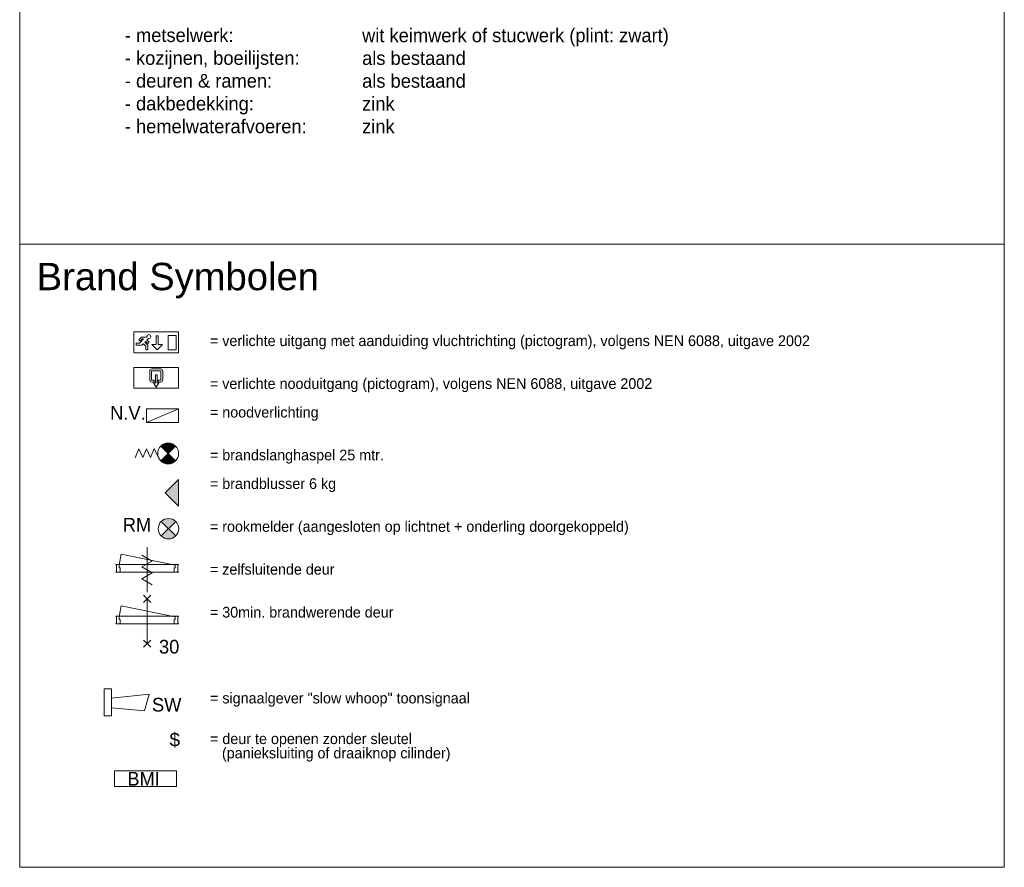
# Model space of a CAD drawing. Header units: millimetres. Extents: x 0 to 10560344, y -63228 to 177747.
# Tile 2 of 125: x 110028 to 124436, y -63228 to -50825. Entities that reach past the tile are written whole.
import ezdxf

# ---------------------------------------------------------------- set-up
doc = ezdxf.new("R2010")
doc.units = ezdxf.units.MM
doc.linetypes.add('HIDDEN', pattern=[9.525, 6.35, -3.175])
doc.layers.add('Bouwkundig brandweer', color=190, linetype='Continuous', lineweight=13)
doc.layers.add('text008', color=8, linetype='Continuous', lineweight=9)
doc.layers.add('xx HIDDEN', color=30, linetype='Continuous', lineweight=0, plot=False)
doc.layers.add('Z00-tekst', color=11, linetype='Continuous')
doc.styles.add('05_50', font='swiss.ttf', dxfattribs={"height": 400})
doc.styles.add('mvd', font='GOTHIC.TTF')

msp = doc.modelspace()

# ---------------------------------------------------------------- hatches: boundary and pattern name
at = {"layer": 'Bouwkundig brandweer'}
h = msp.add_hatch(dxfattribs=at)
h.set_pattern_fill('ANGLE', color=256, style=0)
h.set_pattern_definition([(0, (13093.233, -42153.4845), (0, 6.985), [5.08, -1.905]), (90, (13093.233, -42153.4845), (-6.985, 4e-16), [5.08, -1.905])])
h.paths.add_polyline_path([(112308.7, -57063.9, 0.4142136), (112092.7, -57063.9), (112200.7, -57172)])
h.paths.add_polyline_path([(112200.7, -57172), (112092.7, -57280, 0.4142136), (112308.7, -57280)])
for points in [[(112353.5, -57555.4), (112159.5, -57749.4), (112353.5, -57943.3)], [(112311.7, -58167.4, 0.4142136), (112099.5, -58167.4), (112205.6, -58273.4)], [(112311.7, -58167.4, 0.4142136), (112099.5, -58167.4), (112205.6, -58273.4)], [(112205.6, -58273.4), (112099.5, -58379.5, 0.4142136), (112311.7, -58379.5)], [(112205.6, -58273.4), (112099.5, -58379.5, 0.4142136), (112311.7, -58379.5)]]:
    msp.add_hatch(color=256, dxfattribs=at).paths.add_polyline_path(points)

# ---------------------------------------------------------------- linework, layer by layer
for p, q in [((111883.5, -56717.2), (112353.5, -56519.4)), ((112092.7, -57280), (112308.7, -57063.9)), ((112308.7, -57280), (112092.7, -57063.9)), ((112353.5, -57555.4), (112159.5, -57749.4)), ((112353.5, -57555.4), (112159.5, -57749.4)), ((112353.5, -57555.4), (112353.5, -57943.3)), ((112353.5, -57555.4), (112353.5, -57943.3)), ((112159.5, -57749.4), (112353.5, -57943.3)), ((112159.5, -57749.4), (112353.5, -57943.3)), ((112311.7, -58167.4), (112099.5, -58379.5)), ((112099.5, -58167.4), (112311.7, -58379.5)), ((111818.1, -58658.8), (111968.8, -58745.8)), ((111818.1, -58832.8), (111968.8, -58745.8)), ((112303.5, -58796.8), (111483.5, -58796.8)), ((112286.5, -58910.8), (111500.5, -58910.8)), ((111818.1, -58832.8), (111968.8, -58919.8)), ((111818.1, -59006.8), (111968.8, -58919.8)), ((111818.1, -59006.8), (111968.8, -59093.8)), ((111840.4, -59351.7), (111946.5, -59245.7)), ((111946.5, -59351.7), (111840.4, -59245.7)), ((112303.5, -59552.8), (111483.5, -59552.8)), ((112286.5, -59666.8), (111500.5, -59666.8)), ((111840.4, -60008.6), (111946.5, -59902.6)), ((111946.5, -60008.6), (111840.4, -59902.6))]:
    msp.add_line(p, q, dxfattribs=at)
for points in [[(111697.5, -55394), (112353.5, -55394), (112353.5, -55698.4), (111697.5, -55698.4)], [(112056.2, -55452), (112056.2, -55578.2), (112119.2, -55578.2), (112041.7, -55655), (111960, -55579.8), (112023.9, -55579.8), (112023.9, -55451.2)], [(112201.9, -55447.5), (112320, -55447.5), (112320, -55653.6), (112201.9, -55653.6)], [(111697.5, -55914.8), (112353.5, -55914.8), (112353.5, -56219.2), (111697.5, -56219.2)], [(111995.6, -56127.9), (111961, -56127.9), (111939.5, -56119.3), (111930.3, -56096.6), (111930.3, -55967.1), (111938.7, -55945.2), (111961.9, -55936), (112092.3, -55936), (112113, -55945.8), (112122.2, -55966.5), (112122.2, -56096.9), (112112.4, -56118.2), (112091.7, -56127.3), (112056.9, -56127.3), (112056.9, -56099.9), (112091.7, -56099.9), (112093.9, -56098.4), (112094.8, -56095.6), (112094.8, -55966.2), (112093.5, -55963.7), (112090.6, -55962.3), (111960.6, -55962.3), (111958, -55963.8), (111956.7, -55966.7), (111956.7, -56096.2), (111957.8, -56099.2), (111960.5, -56100.7), (111995, -56100.7)], [(112013.4, -56021.4), (112013.4, -56145.1), (111987.6, -56140.5), (112025.6, -56200.2), (112064, -56140.5), (112038.3, -56144.9), (112038.3, -56021.8)], [(111883.5, -56519.4), (112353.5, -56519.4), (112353.5, -56717.2), (111883.5, -56717.2)], [(111433.5, -58903.8), (111443.5, -58903.8), (111443.5, -58803.8), (111433.5, -58803.8), (111433.5, -58796.8), (111483.5, -58796.8), (111483.5, -58847.8), (111500.5, -58847.8), (111500.5, -58910.8), (111433.5, -58910.8)], [(112353.5, -58903.8), (112343.5, -58903.8), (112343.5, -58803.8), (112353.5, -58803.8), (112353.5, -58796.8), (112303.5, -58796.8), (112303.5, -58847.8), (112286.5, -58847.8), (112286.5, -58910.8), (112353.5, -58910.8)], [(111433.5, -59659.8), (111443.5, -59659.8), (111443.5, -59559.8), (111433.5, -59559.8), (111433.5, -59552.8), (111483.5, -59552.8), (111483.5, -59603.8), (111500.5, -59603.8), (111500.5, -59666.8), (111433.5, -59666.8)], [(112353.5, -59659.8), (112343.5, -59659.8), (112343.5, -59559.8), (112353.5, -59559.8), (112353.5, -59552.8), (112303.5, -59552.8), (112303.5, -59603.8), (112286.5, -59603.8), (112286.5, -59666.8), (112353.5, -59666.8)], [(111369.5, -60613.8), (111263, -60613.8), (111263, -61011.2), (111369.5, -61011.2)], [(112322.9, -61817.5), (111414.5, -61817.5), (111414.5, -62047), (112322.9, -62047)]]:
    msp.add_lwpolyline(points, close=True, dxfattribs=at)
for points in [[(111745.8, -55586.2), (111819.5, -55586.2), (111839.6, -55566.1), (111873.8, -55601.8), (111873.8, -55652.4), (111876.5, -55656.2), (111881.6, -55657.7), (111895.9, -55657.7), (111901.1, -55655.7), (111903.1, -55650.5), (111903.1, -55588.7), (111860, -55544.8), (111872.9, -55532.3), (111898.6, -55558.1), (111904.9, -55559.3), (111909.8, -55558.5), (111917.7, -55551), (111919, -55546.5), (111916.1, -55540.6), (111889.9, -55514.5), (111908.2, -55496.6), (111909, -55489.6), (111918.6, -55491.3), (111939.3, -55482.9), (111947.6, -55463.4), (111938.9, -55443.1), (111920.2, -55434), (111899, -55442.7), (111890.3, -55464.7), (111891.6, -55470.9), (111812.3, -55470.9), (111777.4, -55504.9), (111775.7, -55510.8), (111777.4, -55515.7), (111784.9, -55522.4), (111790.7, -55523.2), (111795.2, -55522.4), (111823.1, -55495.8), (111842.2, -55495.8), (111781.5, -55556), (111740, -55556), (111733.8, -55558.5), (111731.3, -55564.3), (111731.3, -55580.1), (111733.4, -55583.4), (111739.2, -55586.3), (111745.8, -55586.2)], [(111831.7, -57232.7), (111773.2, -57105.2), (111720, -57235.4)], [(111943.3, -57230.1), (111884.8, -57102.6), (111831.7, -57232.7)], [(112054.9, -57227.4), (111996.4, -57099.9), (111943.3, -57230.1)], [(111893.5, -58542.7), (111893.5, -59199.6)], [(111893.5, -58621.1), (111893.5, -59121.1)], [(111485.5, -58804.8), (111513.5, -58645.8), (112301.5, -58804.8)], [(111893.5, -59298.7), (111893.5, -59955.6)], [(111485.5, -59560.8), (111513.5, -59401.8), (112301.5, -59560.8)], [(111369.5, -60754.6), (111922, -60692.6), (111855.7, -60940), (111369.5, -60896)]]:
    msp.add_lwpolyline(points, dxfattribs=at)
for centre, radius in [((112200.7, -57172), 152.8), ((112205.6, -58273.4), 150)]:
    msp.add_circle(centre, radius, dxfattribs=at)
at = {"layer": 'xx HIDDEN', "transparency": 33554687}
for points in [[(110028.5, -39121.5), (124435.7, -39121.5), (124435.7, -54108.2), (110028.5, -54108.2)], [(110028.5, -39121.5), (124435.7, -39121.5), (124435.7, -54108.2), (110028.5, -54108.2)], [(110028.5, -54108.2), (124435.7, -54108.2), (124435.7, -63227.6), (110028.5, -63227.6)], [(110028.5, -54108.2), (124435.7, -54108.2), (124435.7, -63227.6), (110028.5, -63227.6)]]:
    msp.add_lwpolyline(points, close=True, dxfattribs=at)

# ---------------------------------------------------------------- texts
at = {"layer": 'Bouwkundig brandweer', "char_height": 200, "attachment_point": 1, "style": 'mvd'}
for s, insert in [('N.V.', (111351.8, -56479)), ('RM', (111536.8, -58115.4)), ('30', (112066.9, -59899.4)), ('SW', (111963.9, -60748.4)), ('{\\fArial|b0|i0|c238|p34;$}', (112220.1, -61258.9)), ('BMI', (111603.6, -61832.3))]:
    msp.add_mtext(s, dxfattribs=dict(at, insert=insert))
at = {"layer": 'text008', "transparency": 33554687, "char_height": 200, "attachment_point": 1, "style": 'mvd'}
for s, insert, width in [('- metselwerk: \\P- kozijnen, boeilijsten: \\P- deuren & ramen: \\P- dakbedekking:\\P- hemelwaterafvoeren:', (111567, -50952.3), 5821.05), ('- metselwerk: \\P- kozijnen, boeilijsten: \\P- deuren & ramen: \\P- dakbedekking:\\P- hemelwaterafvoeren:', (111567, -50952.3), 5821.05), ('wit keimwerk of stucwerk (plint: zwart)\\Pals bestaand\\Pals bestaand\\Pzink\\Pzink', (115039, -50954.2), 6240.516), ('wit keimwerk of stucwerk (plint: zwart)\\Pals bestaand\\Pals bestaand\\Pzink\\Pzink', (115039, -50954.2), 6240.516)]:
    msp.add_mtext(s, dxfattribs=dict(at, insert=insert, width=width))
at = {"layer": 'text008', "linetype": 'HIDDEN', "ltscale": 20, "transparency": 33554687, "char_height": 156.75, "width": 23779.632, "attachment_point": 1, "line_spacing_factor": 0.8, "style": 'mvd'}
for s, insert in [('= verlichte uitgang met aanduiding vluchtrichting (pictogram), volgens NEN 6088, uitgave 2002\\P\\P\\P= verlichte nooduitgang (pictogram), volgens NEN 6088, uitgave 2002\\P\\P= noodverlichting\\P\\P\\P= brandslanghaspel 25 mtr.\\P\\P= brandblusser 6 kg\\P\\P\\P= rookmelder (aangesloten op lichtnet + onderling doorgekoppeld)\\P\\P\\P= zelfsluitende deur\\P\\P\\P= 30min. brandwerende deur', (112811.5, -55444.3)), ('= signaalgever "slow whoop" toonsignaal', (112813.3, -60673)), ('= deur te openen zonder sleutel\\P   (panieksluiting of draaiknop cilinder)', (112813.3, -61268))]:
    msp.add_mtext(s, dxfattribs=dict(at, insert=insert))
at = {"layer": 'Z00-tekst', "insert": (110277, -54383.3), "char_height": 400, "width": 7490.403, "attachment_point": 1, "style": '05_50'}
msp.add_mtext('Brand Symbolen', dxfattribs=at)

doc.saveas('drawing.dxf')
